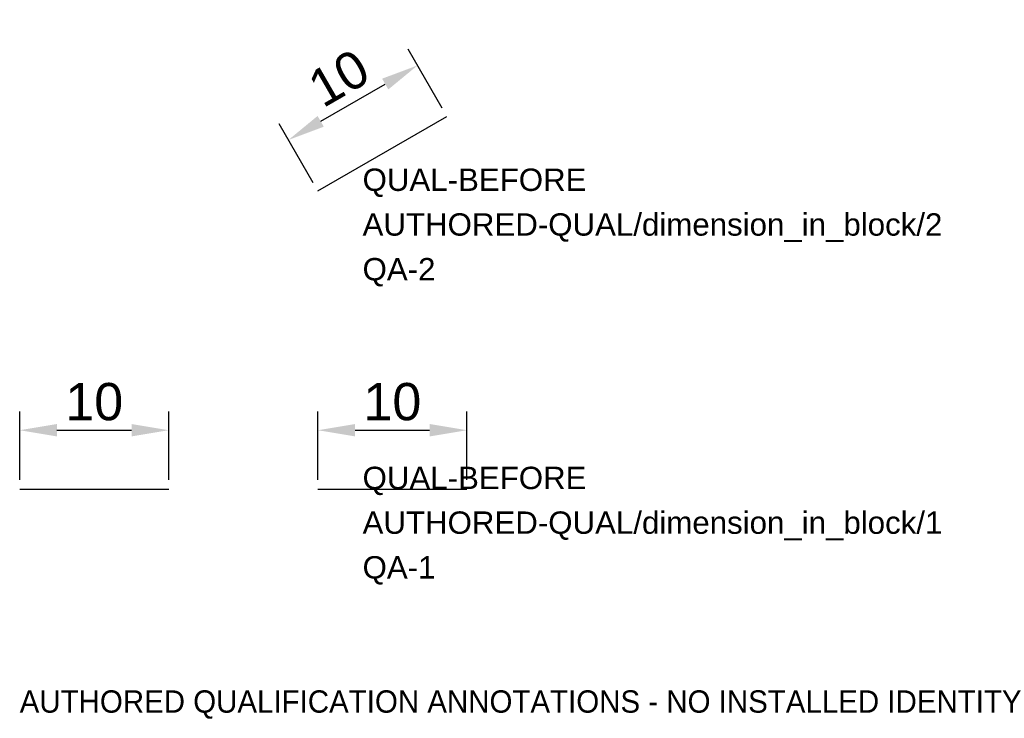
# Model space of a CAD drawing. Header units: metres. Extents: x 0 to 66, y -15.4 to 31.5.
import ezdxf

# ---------------------------------------------------------------- set-up
doc = ezdxf.new("R2010")
doc.units = ezdxf.units.M
doc.layers.add('ICT_QUAL_TEST_ONLY', color=7, linetype='Continuous')
doc.styles.get("Standard").update_dxf_attribs({"font": 'arial.ttf'})
doc.dimstyles.new('ISO-25', dxfattribs={"dimtxt": 2.5, "dimasz": 2.5, "dimexe": 1.25, "dimexo": 0.625, "dimtad": 1, "dimtxsty": 'Standard', "dimcen": 2.5, "dimazin": 3, "dimtfac": 1, "dimtmove": 0, "dimatfit": 3})

# ---------------------------------------------------------------- blocks, each defined once
blk = doc.blocks.new('*D1')
at = {"color": 0, "lineweight": -2}
for p, q in [((0, 0.625), (0, 5.198)), ((10, 0.625), (10, 5.198)), ((2.5, 3.948), (7.5, 3.948))]:
    blk.add_line(p, q, dxfattribs=at)
at = {"color": 0}
for points in [[(2.5, 4.365), (2.5, 3.532), (0, 3.948)], [(7.5, 3.532), (7.5, 4.365), (10, 3.948)]]:
    blk.add_solid(points, dxfattribs=at)
at = {"layer": 'Defpoints', "color": 0}
for p in [(10, 3.948), (0, 0), (10, 0)]:
    blk.add_point(p, dxfattribs=at)
at = {"color": 0, "insert": (5, 5.85), "char_height": 2.5, "attachment_point": 5}
blk.add_mtext('10', dxfattribs=at)
blk = doc.blocks.new('*D3')
at = {"color": 0, "lineweight": -2}
for p, q in [((0, 0.625), (0, 5.198)), ((10, 0.625), (10, 5.198)), ((2.5, 3.948), (7.5, 3.948))]:
    blk.add_line(p, q, dxfattribs=at)
at = {"color": 0}
for points in [[(2.5, 4.365), (2.5, 3.532), (0, 3.948)], [(7.5, 3.532), (7.5, 4.365), (10, 3.948)]]:
    blk.add_solid(points, dxfattribs=at)
at = {"layer": 'Defpoints', "color": 0}
for p in [(10, 3.948), (0, 0), (10, 0)]:
    blk.add_point(p, dxfattribs=at)
at = {"color": 0, "insert": (5, 5.85), "char_height": 2.5, "attachment_point": 5}
blk.add_mtext('10', dxfattribs=at)
blk = doc.blocks.new('BLK_WITH_DIM')
blk.add_line((0, 0), (10, 0))
dim = blk.add_aligned_dim(p1=(0, 0), p2=(10, 0), distance=3.948, dimstyle='ISO-25')
dim.commit()
dim.dimension.update_dxf_attribs({"geometry": '*D3', "text_midpoint": (5, 5.85)})

msp = doc.modelspace()

# ---------------------------------------------------------------- linework, layer by layer
msp.add_line((0, 0), (10, 0))

# ---------------------------------------------------------------- block references
ref = msp.add_blockref('BLK_WITH_DIM', (20, 20), dxfattribs=dict(rotation=30))
ref.add_attrib('MANUFACTURER', 'QUAL-BEFORE', (23, 20), dxfattribs={"layer": 'ICT_QUAL_TEST_ONLY', "height": 1.5})
ref.add_attrib('ICT_ID', 'AUTHORED-QUAL/dimension_in_block/2', (23, 17), dxfattribs={"layer": 'ICT_QUAL_TEST_ONLY', "height": 1.5})
ref.add_attrib('TAG', 'QA-2', (23, 14), dxfattribs={"layer": 'ICT_QUAL_TEST_ONLY', "height": 1.5})
ref = msp.add_blockref('BLK_WITH_DIM', (20, 0))
ref.add_attrib('MANUFACTURER', 'QUAL-BEFORE', (23, 0), dxfattribs={"layer": 'ICT_QUAL_TEST_ONLY', "height": 1.5})
ref.add_attrib('ICT_ID', 'AUTHORED-QUAL/dimension_in_block/1', (23, -3), dxfattribs={"layer": 'ICT_QUAL_TEST_ONLY', "height": 1.5})
ref.add_attrib('TAG', 'QA-1', (23, -6), dxfattribs={"layer": 'ICT_QUAL_TEST_ONLY', "height": 1.5})

# ---------------------------------------------------------------- texts
at = {"layer": 'ICT_QUAL_TEST_ONLY'}
msp.add_text('AUTHORED QUALIFICATION ANNOTATIONS - NO INSTALLED IDENTITY', height=1.5, dxfattribs=at).set_placement((0, -15))

# ---------------------------------------------------------------- dimensions: what is measured, and where the dimension line sits
dim = msp.add_aligned_dim(p1=(0, 0), p2=(10, 0), distance=3.948, dimstyle='ISO-25')
dim.commit()
dim.dimension.update_dxf_attribs({"geometry": '*D1', "text_midpoint": (5, 5.85)})

doc.saveas('drawing.dxf')
